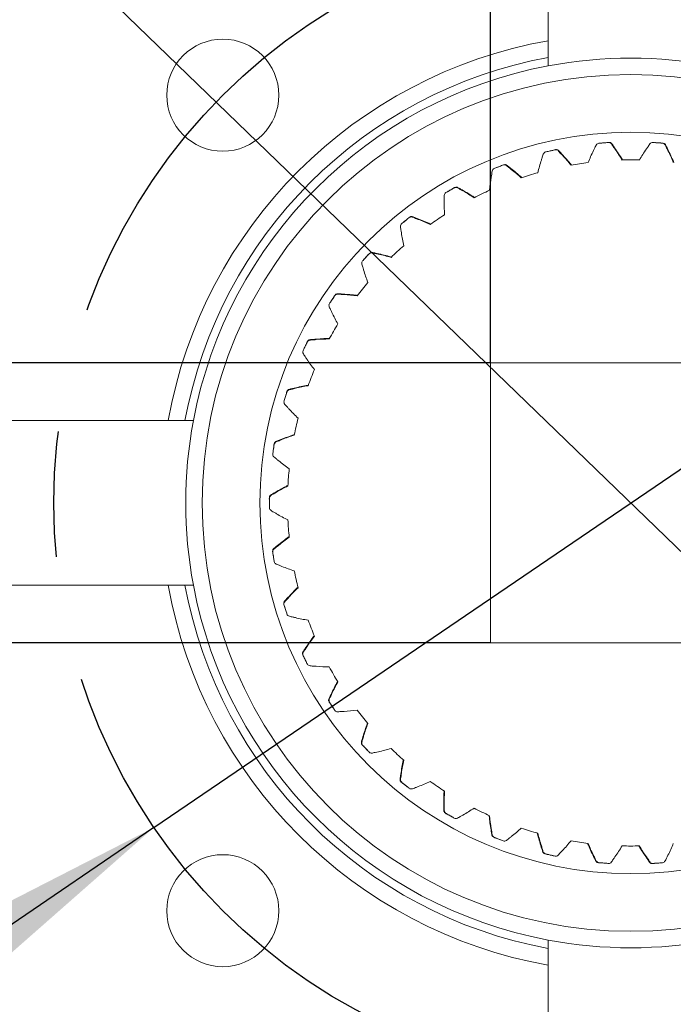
# Model space of a CAD drawing. Header units: millimetres. Extents: x 39 to 402, y 32 to 290.
# Tile 4 of 27: x 94 to 108, y 78 to 98. Entities that reach past the tile are written whole.
import ezdxf

# ---------------------------------------------------------------- set-up
doc = ezdxf.new("R2010")
doc.units = ezdxf.units.MM
doc.linetypes.add('CENTERX2', pattern=[20.32, 12.7, -2.54, 2.54, -2.54])
doc.layers.add('10', color=7, linetype='Continuous')
doc.styles.add('SLDTEXTSTYLE0', font='TXT', dxfattribs={"width": 0.7})
doc.styles.add('SLDTEXTSTYLE1', font='TXT', dxfattribs={"width": 0.7, "bigfont": 'bigfont'})
doc.dimstyles.new('SLDDIMSTYLE1', dxfattribs={"dimtxt": 8, "dimasz": 4.08, "dimexe": 0, "dimexo": 0.0625, "dimgap": 2, "dimtad": 0, "dimtih": 1, "dimtoh": 1, "dimlfac": 3, "dimrnd": 1e-09, "dimzin": 12, "dimdsep": 46, "dimtxsty": 'SLDTEXTSTYLE0', "dimsah": 1, "dimcen": 0, "dimadec": 0, "dimazin": 3, "dimtfac": 1, "dimtmove": 0, "dimatfit": 3, "dimfxl": 1, "dimfrac": 2, "dimtolj": 1, "dimtzin": 12, "dimarcsym": 0})
doc.dimstyles.new('SLDDIMSTYLE3', dxfattribs={"dimtxt": 8, "dimasz": 4.08, "dimexe": 0, "dimexo": 0.0625, "dimgap": 2, "dimtad": 2, "dimlfac": 3, "dimrnd": 1e-09, "dimzin": 12, "dimdsep": 46, "dimtxsty": 'SLDTEXTSTYLE0', "dimsah": 1, "dimcen": 0.09, "dimadec": 0, "dimazin": 3, "dimtfac": 1, "dimtmove": 0, "dimatfit": 0, "dimfxl": 1, "dimfrac": 2, "dimtolj": 1, "dimtzin": 12, "dimarcsym": 0})

# ---------------------------------------------------------------- blocks, each defined once
blk = doc.blocks.new('_D_3')
at = {"layer": '10', "transparency": 16777216}
for p, q in [((76.672, 117.062), (55.146, 117.062)), ((94.521, 99.793), (76.672, 117.062)), ((118.956, 76.152), (94.521, 99.793)), ((118.956, 76.152), (123.52, 71.737))]:
    blk.add_line(p, q, dxfattribs=at)
for points in [[(94.521, 99.793), (91.942, 102.995), (91.235, 102.265)], [(118.956, 76.152), (121.535, 72.95), (122.242, 73.681)]]:
    blk.add_solid(points, dxfattribs=at)
at = {"layer": '10', "transparency": 16777216, "char_height": 8, "attachment_point": 1, "style": 'SLDTEXTSTYLE0'}
for s, insert in [('%%c', (55.146, 127.408)), ('102', (64.551, 127.375))]:
    blk.add_mtext(s, dxfattribs=dict(at, insert=insert))
blk = doc.blocks.new('_D_4')
at = {"layer": '10', "transparency": 16777216}
for p, q in [((116.382, 94.54), (149.456, 117.062)), ((149.456, 117.062), (167.46, 117.062)), ((97.095, 81.406), (116.382, 94.54)), ((97.095, 81.406), (91.847, 77.832))]:
    blk.add_line(p, q, dxfattribs=at)
for points in [[(116.382, 94.54), (120.04, 96.416), (119.468, 97.256)], [(97.095, 81.406), (93.437, 79.53), (94.009, 78.69)]]:
    blk.add_solid(points, dxfattribs=at)
at = {"layer": '10', "transparency": 16777216, "char_height": 8, "attachment_point": 1, "style": 'SLDTEXTSTYLE0'}
for s, insert in [('%%c', (151.044, 127.408)), ('70', (160.449, 127.375))]:
    blk.add_mtext(s, dxfattribs=dict(at, insert=insert))
blk = doc.blocks.new('_D_7')
at = {"layer": '10', "transparency": 16777216}
for p, q in [((103.905, 90.806), (103.905, 126.941)), ((109.572, 90.806), (109.572, 126.941)), ((103.905, 124.941), (97.555, 124.941)), ((109.572, 124.941), (103.905, 124.941)), ((109.572, 124.941), (125.199, 124.941))]:
    blk.add_line(p, q, dxfattribs=at)
for points in [[(103.905, 124.941), (99.825, 125.449), (99.825, 124.433)], [(109.572, 124.941), (113.652, 124.433), (113.652, 125.449)]]:
    blk.add_solid(points, dxfattribs=at)
at = {"layer": '10', "transparency": 16777216, "char_height": 8, "attachment_point": 1}
for s, insert, style in [('（22）', (104.177, 135.254), 'SLDTEXTSTYLE1'), ('17', (97.165, 135.254), 'SLDTEXTSTYLE0')]:
    blk.add_mtext(s, dxfattribs=dict(at, insert=insert, style=style))
blk = doc.blocks.new('_D_8')
at = {"layer": '10', "transparency": 16777216}
for p, q in [((59.306, 90.806), (59.306, 107.698)), ((103.905, 90.806), (57.306, 90.806)), ((59.306, 90.806), (59.306, 85.14)), ((103.905, 85.14), (57.306, 85.14)), ((59.306, 85.14), (59.306, 78.79))]:
    blk.add_line(p, q, dxfattribs=at)
for points in [[(59.306, 90.806), (59.814, 94.886), (58.798, 94.886)], [(59.306, 85.14), (58.798, 81.06), (59.814, 81.06)]]:
    blk.add_solid(points, dxfattribs=at)
at = {"layer": '10', "transparency": 16777216, "char_height": 8, "attachment_point": 1, "rotation": 90}
for s, insert, style in [('（22）', (48.994, 86.676), 'SLDTEXTSTYLE1'), ('17', (48.994, 79.665), 'SLDTEXTSTYLE0')]:
    blk.add_mtext(s, dxfattribs=dict(at, insert=insert, style=style))

msp = doc.modelspace()

# ---------------------------------------------------------------- linework, layer by layer
at = {"color": 7, "linetype": 'Continuous', "lineweight": 18}
for p, q in [((105.0718, 101.5376), (105.0718, 97.3256)), ((105.0718, 96.9868), (105.0718, 96.8173)), ((109.5718, 90.8063), (103.9051, 90.8063)), ((103.9051, 90.8063), (103.9051, 85.1396)), ((97.3858, 89.6396), (93.1738, 89.6396)), ((97.8941, 89.6396), (97.7246, 89.6396)), ((93.1738, 86.3063), (97.3858, 86.3063)), ((97.7246, 86.3063), (97.8941, 86.3063)), ((103.9051, 85.1396), (109.5718, 85.1396)), ((105.0718, 79.1286), (105.0718, 78.9591)), ((105.0718, 78.6203), (105.0718, 74.4083))]:
    msp.add_line(p, q, dxfattribs=at)
for centre, radius in [((98.4889, 96.2225), 1.1333), ((106.7384, 87.973), 8.6667), ((106.7384, 87.973), 7.5), ((98.4889, 79.7234), 1.1333)]:
    msp.add_circle(centre, radius, dxfattribs=at)
for centre, radius, start, end in [((106.7384, 80.3063), 29.1667, 113.07227, 66.92773), ((106.7384, 80.3063), 28.5, 115.08679, 64.91321), ((106.7384, 87.973), 21.6667, 124.36022, 55.63978), ((106.7384, 87.973), 9.5, 100.10418, 169.89582), ((106.7384, 87.973), 9.1667, 100.47568, 169.52432), ((106.7384, 87.973), 9, 100.67193, 169.32807), ((106.7384, 87.973), 9, 79.32807, 100.67193), ((106.7384, 87.973), 6.9409, 97.12947, 100.01339), ((106.7384, 87.973), 6.9409, 88.55804, 91.44196), ((106.7384, 87.973), 6.9409, 105.7009, 108.58481), ((106.7384, 87.973), 6.9409, 114.27233, 117.15624), ((106.7384, 87.973), 6.9409, 122.84376, 125.72767), ((106.7384, 87.973), 6.9409, 131.41519, 134.2991), ((106.7384, 87.973), 6.9409, 139.98661, 142.87053), ((106.7384, 87.973), 6.9409, 148.55804, 151.44196), ((106.7384, 87.973), 6.9409, 157.12947, 160.01339), ((106.7384, 87.973), 6.9409, 165.7009, 168.58481), ((106.7384, 87.973), 9, 169.32807, 190.67193), ((106.7384, 87.973), 6.9409, 174.27233, 177.15624), ((106.7384, 87.973), 6.9409, 182.84376, 185.72767), ((106.7384, 87.973), 6.9409, 191.41519, 194.2991), ((106.7384, 87.973), 9.5, 190.10418, 259.89582), ((106.7384, 87.973), 9.1667, 190.47568, 259.52432), ((106.7384, 87.973), 9, 190.67193, 259.32807), ((106.7384, 87.973), 6.9409, 199.98661, 202.87053), ((106.7384, 87.973), 6.9409, 208.55804, 211.44196), ((106.7384, 87.973), 6.9409, 217.12947, 220.01339), ((106.7384, 87.973), 6.9409, 225.7009, 228.58481), ((106.7384, 87.973), 6.9409, 234.27233, 237.15624), ((106.7384, 87.973), 6.9409, 242.84376, 245.72767), ((106.7384, 87.973), 6.9409, 251.41519, 254.2991), ((106.7384, 87.973), 6.9409, 259.98661, 262.87053), ((106.7384, 87.973), 6.9409, 268.55804, 271.44196), ((106.7384, 87.973), 9, 259.32807, 280.67193)]:
    msp.add_arc(centre, radius, start, end, dxfattribs=at)
for points, knots in [([(105.0718, 97.3256), (105.0718, 97.2721), (105.0718, 97.1592), (105.0718, 97.0462), (105.0718, 96.9868)], [0, 0, 0, 0, 0.4741776, 1, 1, 1, 1]), ([(106.5638, 94.9116), (106.5182, 94.9876), (106.4589, 95.0866), (106.3755, 95.1934), (106.3463, 95.2502), (106.2984, 95.2703), (106.2496, 95.2614), (106.1863, 95.26), (106.1272, 95.2523), (106.0768, 95.2517), (106.0368, 95.2196), (106.018, 95.1623), (105.9528, 95.0429), (105.9109, 94.9419), (105.877, 94.8602)], [0, 0, 0, 0, 0.2381547, 0.3101299, 0.3681482, 0.4037857, 0.4411066, 0.4998074, 0.5745174, 0.6035796, 0.6318535, 0.7054873, 0.7618453, 1, 1, 1, 1]), ([(106.143, 95.2552), (106.1442, 95.2553), (106.1745, 95.2588), (106.2337, 95.2583), (106.3, 95.2747), (106.3392, 95.2593), (106.3644, 95.2333), (106.4326, 95.1283), (106.511, 95.019), (106.5671, 94.9243), (106.5744, 94.9119)], [0, 0, 0, 0, 0.005762, 0.1455795, 0.2854734, 0.3139484, 0.3424184, 0.4597452, 0.9289691, 1, 1, 1, 1]), ([(107.5999, 94.8602), (107.5662, 94.9421), (107.5222, 95.0488), (107.4557, 95.1668), (107.4353, 95.2273), (107.3909, 95.2544), (107.3413, 95.2529), (107.2786, 95.2609), (107.219, 95.2621), (107.169, 95.269), (107.1247, 95.2432), (107.0975, 95.1894), (107.0153, 95.081), (106.9588, 94.9874), (106.9131, 94.9116)], [0, 0, 0, 0, 0.2381547, 0.3101299, 0.3681482, 0.4037857, 0.4411066, 0.4998074, 0.5745174, 0.6035796, 0.6318535, 0.7054873, 0.7618453, 1, 1, 1, 1]), ([(107.235, 95.2626), (107.2362, 95.2625), (107.2667, 95.2614), (107.3251, 95.2522), (107.3932, 95.2585), (107.4296, 95.2374), (107.4506, 95.2079), (107.5025, 95.0939), (107.5637, 94.9742), (107.605, 94.8722), (107.6105, 94.8588)], [0, 0, 0, 0, 0.005762, 0.1455795, 0.2854734, 0.3139484, 0.3424184, 0.4597452, 0.9289691, 1, 1, 1, 1]), ([(105.5316, 94.8081), (105.4752, 94.8765), (105.4018, 94.9655), (105.3034, 95.0586), (105.266, 95.1104), (105.2157, 95.1232), (105.1687, 95.1072), (105.1064, 95.0963), (105.0491, 95.0799), (104.9994, 95.0718), (104.9646, 95.0341), (104.9545, 94.9747), (104.9079, 94.8468), (104.8815, 94.7407), (104.8601, 94.6548)], [0, 0, 0, 0, 0.23815471, 0.31012994, 0.36814825, 0.4037857, 0.44110662, 0.49980744, 0.57451739, 0.60357962, 0.63185353, 0.70548734, 0.76184529, 1, 1, 1, 1]), ([(105.0643, 95.0851), (105.0654, 95.0854), (105.0949, 95.0933), (105.1535, 95.1017), (105.2166, 95.1278), (105.2576, 95.1184), (105.2865, 95.0964), (105.3696, 95.0028), (105.4634, 94.9064), (105.5329, 94.8211), (105.5421, 94.8099)], [0, 0, 0, 0, 0.005762, 0.1455795, 0.2854734, 0.3139484, 0.3424184, 0.4597452, 0.9289691, 1, 1, 1, 1]), ([(104.5263, 94.5519), (104.4604, 94.6111), (104.3745, 94.6881), (104.2633, 94.7656), (104.2187, 94.8113), (104.167, 94.8164), (104.123, 94.7935), (104.0629, 94.7735), (104.0088, 94.7488), (103.9607, 94.7333), (103.932, 94.6908), (103.9309, 94.6306), (103.9038, 94.4972), (103.8935, 94.3883), (103.8852, 94.3003)], [0, 0, 0, 0, 0.2381547, 0.3101299, 0.3681482, 0.4037857, 0.4411066, 0.4998074, 0.5745174, 0.6035796, 0.6318535, 0.7054873, 0.7618453, 1, 1, 1, 1]), ([(104.023, 94.7561), (104.0241, 94.7566), (104.052, 94.7688), (104.1087, 94.7859), (104.1673, 94.8211), (104.2092, 94.8179), (104.241, 94.8005), (104.3372, 94.7202), (104.4442, 94.6389), (104.5257, 94.565), (104.5364, 94.5553)], [0, 0, 0, 0, 0.005762, 0.1455795, 0.2854734, 0.3139484, 0.3424184, 0.4597452, 0.9289691, 1, 1, 1, 1]), ([(103.5705, 94.1487), (103.4965, 94.1974), (103.4001, 94.2608), (103.2786, 94.3208), (103.2276, 94.3593), (103.1758, 94.3567), (103.1356, 94.3275), (103.0793, 94.2988), (103.0294, 94.2662), (102.9842, 94.2438), (102.9621, 94.1975), (102.97, 94.1378), (102.9631, 94.0019), (102.9692, 93.8927), (102.9741, 93.8043)], [0, 0, 0, 0, 0.23815471, 0.31012994, 0.36814825, 0.4037857, 0.44110662, 0.49980744, 0.57451739, 0.60357962, 0.63185353, 0.70548734, 0.76184529, 1, 1, 1, 1]), ([(103.0423, 94.2756), (103.0433, 94.2763), (103.0691, 94.2925), (103.1227, 94.3178), (103.1753, 94.3614), (103.2173, 94.3645), (103.2513, 94.352), (103.3583, 94.287), (103.4763, 94.2225), (103.5679, 94.1616), (103.58, 94.1536)], [0, 0, 0, 0, 0.005762, 0.1455795, 0.2854734, 0.3139484, 0.3424184, 0.4597452, 0.9289691, 1, 1, 1, 1]), ([(102.6854, 93.6076), (102.605, 93.6447), (102.5002, 93.693), (102.3711, 93.7343), (102.315, 93.7647), (102.2641, 93.7544), (102.2288, 93.7196), (102.1773, 93.6828), (102.1328, 93.6431), (102.0915, 93.6142), (102.0766, 93.5652), (102.0932, 93.5072), (102.1067, 93.3718), (102.129, 93.2648), (102.147, 93.1782)], [0, 0, 0, 0, 0.2381547, 0.3101299, 0.3681482, 0.4037857, 0.4411066, 0.4998074, 0.5745174, 0.6035796, 0.6318535, 0.7054873, 0.7618453, 1, 1, 1, 1]), ([(102.1442, 93.6543), (102.1451, 93.6551), (102.1682, 93.6751), (102.2174, 93.7081), (102.263, 93.7589), (102.304, 93.7683), (102.3395, 93.761), (102.455, 93.7127), (102.5813, 93.6665), (102.681, 93.6199), (102.6941, 93.6138)], [0, 0, 0, 0, 0.005762, 0.1455795, 0.2854734, 0.3139484, 0.3424184, 0.4597452, 0.9289691, 1, 1, 1, 1]), ([(101.8909, 92.9406), (101.8058, 92.9653), (101.695, 92.9975), (101.5612, 93.019), (101.5012, 93.0408), (101.4524, 93.023), (101.4227, 92.9833), (101.3772, 92.9392), (101.3392, 92.8934), (101.3026, 92.8586), (101.2952, 92.8079), (101.3203, 92.7531), (101.3538, 92.6212), (101.3918, 92.5186), (101.4225, 92.4357)], [0, 0, 0, 0, 0.2381547, 0.3101299, 0.3681482, 0.4037857, 0.4411066, 0.4998074, 0.5745174, 0.6035796, 0.6318535, 0.7054873, 0.7618453, 1, 1, 1, 1]), ([(101.3488, 92.9062), (101.3496, 92.9071), (101.3694, 92.9302), (101.4131, 92.9702), (101.4506, 93.0273), (101.4898, 93.0426), (101.526, 93.0407), (101.6474, 93.0102), (101.7792, 92.9834), (101.8847, 92.9521), (101.8985, 92.948)], [0, 0, 0, 0, 0.005762, 0.1455795, 0.2854734, 0.3139484, 0.3424184, 0.4597452, 0.9289691, 1, 1, 1, 1]), ([(101.2047, 92.1626), (101.1169, 92.1743), (101.0025, 92.1897), (100.867, 92.191), (100.8044, 92.2036), (100.7588, 92.1787), (100.7353, 92.135), (100.6969, 92.0847), (100.6661, 92.0337), (100.6352, 91.9939), (100.6354, 91.9426), (100.6683, 91.8922), (100.7211, 91.7668), (100.774, 91.671), (100.8167, 91.5936)], [0, 0, 0, 0, 0.2381547, 0.3101299, 0.3681482, 0.4037857, 0.4411066, 0.4998074, 0.5745174, 0.6035796, 0.6318535, 0.7054873, 0.7618453, 1, 1, 1, 1]), ([(100.6737, 92.0478), (100.6744, 92.0488), (100.6905, 92.0747), (100.7278, 92.1207), (100.7564, 92.1827), (100.7928, 92.2037), (100.8289, 92.2072), (100.9535, 92.1951), (101.0878, 92.1882), (101.1968, 92.1731), (101.2111, 92.1711)], [0, 0, 0, 0, 0.005762, 0.1455795, 0.2854734, 0.3139484, 0.3424184, 0.4597452, 0.9289691, 1, 1, 1, 1]), ([(100.6421, 91.291), (100.5535, 91.2896), (100.4381, 91.2877), (100.3039, 91.2688), (100.2401, 91.2719), (100.1987, 91.2405), (100.182, 91.1938), (100.1516, 91.1383), (100.1287, 91.0833), (100.104, 91.0393), (100.1119, 90.9887), (100.152, 90.9437), (100.2229, 90.8275), (100.2894, 90.7407), (100.3432, 90.6705)], [0, 0, 0, 0, 0.2381547, 0.3101299, 0.3681482, 0.4037857, 0.4411066, 0.4998074, 0.5745174, 0.6035796, 0.6318535, 0.7054873, 0.7618453, 1, 1, 1, 1]), ([(100.1341, 91.0984), (100.1346, 91.0995), (100.1468, 91.1275), (100.1767, 91.1785), (100.1957, 91.2441), (100.2286, 91.2703), (100.2638, 91.2792), (100.3889, 91.2858), (100.5227, 91.299), (100.6327, 91.3002), (100.6472, 91.3004)], [0, 0, 0, 0, 0.00576202, 0.14557945, 0.28547345, 0.31394842, 0.34241836, 0.45974524, 0.92896911, 1, 1, 1, 1]), ([(100.2156, 90.3454), (100.1282, 90.3307), (100.0144, 90.3116), (99.8845, 90.273), (99.821, 90.2665), (99.7848, 90.2293), (99.7752, 90.1807), (99.7534, 90.1213), (99.739, 90.0634), (99.7211, 90.0163), (99.7364, 89.9673), (99.7828, 89.9289), (99.8702, 89.8246), (99.9489, 89.7486), (100.0126, 89.6872)], [0, 0, 0, 0, 0.23815471, 0.31012994, 0.36814825, 0.4037857, 0.44110662, 0.49980744, 0.57451739, 0.60357962, 0.63185353, 0.70548734, 0.76184529, 1, 1, 1, 1]), ([(99.7421, 90.0791), (99.7424, 90.0803), (99.7502, 90.1098), (99.7723, 90.1647), (99.7813, 90.2324), (99.8099, 90.2633), (99.8433, 90.2772), (99.966, 90.3024), (100.0964, 90.3354), (100.205, 90.353), (100.2193, 90.3554)], [0, 0, 0, 0, 0.005762, 0.1455795, 0.2854734, 0.3139484, 0.3424184, 0.4597452, 0.9289691, 1, 1, 1, 1]), ([(97.7246, 89.6396), (97.6652, 89.6396), (97.5522, 89.6396), (97.4393, 89.6396), (97.3858, 89.6396)], [0, 0, 0, 0, 0.5258224, 1, 1, 1, 1]), ([(99.9349, 89.3467), (99.8507, 89.3192), (99.741, 89.2833), (99.6183, 89.2258), (99.5564, 89.2099), (99.5261, 89.1678), (99.5239, 89.1182), (99.5112, 89.0562), (99.5056, 88.9969), (99.4949, 88.9476), (99.5174, 88.9015), (99.569, 88.8703), (99.671, 88.7802), (99.7601, 88.7169), (99.8322, 88.6657)], [0, 0, 0, 0, 0.23815471, 0.31012994, 0.36814825, 0.4037857, 0.44110662, 0.49980744, 0.57451739, 0.60357962, 0.63185353, 0.70548734, 0.76184529, 1, 1, 1, 1]), ([(99.5063, 89.0128), (99.5065, 89.014), (99.5098, 89.0444), (99.5234, 89.102), (99.5222, 89.1703), (99.5459, 89.205), (99.5769, 89.2238), (99.6945, 89.267), (99.8185, 89.3191), (99.9232, 89.3527), (99.937, 89.3571)], [0, 0, 0, 0, 0.00576202, 0.14557945, 0.28547345, 0.31394842, 0.34241836, 0.45974524, 0.92896911, 1, 1, 1, 1]), ([(99.4321, 87.9233), (99.4321, 87.9245), (99.4309, 87.955), (99.4357, 88.014), (99.4244, 88.0814), (99.4426, 88.1193), (99.4705, 88.1425), (99.5803, 88.2027), (99.6951, 88.2727), (99.7937, 88.3215), (99.8067, 88.3279)], [0, 0, 0, 0, 0.00576202, 0.14557945, 0.28547345, 0.31394842, 0.34241836, 0.45974524, 0.92896911, 1, 1, 1, 1]), ([(99.8061, 88.3173), (99.7269, 88.2776), (99.6238, 88.2258), (99.5111, 88.1506), (99.4523, 88.1257), (99.4286, 88.0795), (99.4338, 88.0301), (99.4305, 87.9669), (99.4338, 87.9074), (99.4306, 87.8571), (99.4597, 87.8148), (99.5153, 87.7918), (99.6296, 87.7179), (99.7272, 87.6685), (99.8061, 87.6286)], [0, 0, 0, 0, 0.2381547, 0.3101299, 0.3681482, 0.4037857, 0.4411066, 0.4998074, 0.5745174, 0.6035796, 0.6318535, 0.7054873, 0.7618453, 1, 1, 1, 1]), ([(99.5211, 86.8349), (99.5209, 86.8361), (99.5152, 86.8661), (99.5112, 86.9252), (99.4899, 86.9901), (99.5023, 87.0303), (99.5264, 87.0574), (99.626, 87.1333), (99.7291, 87.2196), (99.8193, 87.2826), (99.8312, 87.2909)], [0, 0, 0, 0, 0.005762, 0.1455795, 0.2854734, 0.3139484, 0.3424184, 0.4597452, 0.9289691, 1, 1, 1, 1]), ([(99.8322, 87.2803), (99.7599, 87.2291), (99.6656, 87.1626), (99.5654, 87.0714), (99.5109, 87.038), (99.4944, 86.9888), (99.5069, 86.9408), (99.513, 86.8778), (99.5251, 86.8195), (99.5295, 86.7692), (99.5645, 86.7318), (99.623, 86.7172), (99.747, 86.6612), (99.8509, 86.6269), (99.9349, 86.5992)], [0, 0, 0, 0, 0.2381547, 0.3101299, 0.3681482, 0.4037857, 0.4411066, 0.4998074, 0.5745174, 0.6035796, 0.6318535, 0.7054873, 0.7618453, 1, 1, 1, 1]), ([(97.3858, 86.3063), (97.4393, 86.3063), (97.5522, 86.3063), (97.6652, 86.3063), (97.7246, 86.3063)], [0, 0, 0, 0, 0.47417761, 1, 1, 1, 1]), ([(99.7713, 85.772), (99.7709, 85.7731), (99.7608, 85.8019), (99.748, 85.8597), (99.7174, 85.9207), (99.7236, 85.9623), (99.7434, 85.9927), (99.8306, 86.0826), (99.9197, 86.1833), (99.9995, 86.259), (100.01, 86.269)], [0, 0, 0, 0, 0.005762, 0.1455795, 0.2854734, 0.3139484, 0.3424184, 0.4597452, 0.9289691, 1, 1, 1, 1]), ([(100.0126, 86.2587), (99.9487, 86.1973), (99.8654, 86.1175), (99.7798, 86.0124), (99.731, 85.9713), (99.722, 85.9201), (99.7415, 85.8745), (99.757, 85.8131), (99.7776, 85.7573), (99.7894, 85.7082), (99.8296, 85.6764), (99.8896, 85.6707), (100.0206, 85.6338), (100.1284, 85.6154), (100.2156, 85.6006)], [0, 0, 0, 0, 0.2381547, 0.3101299, 0.3681482, 0.4037857, 0.4411066, 0.4998074, 0.5745174, 0.6035796, 0.6318535, 0.7054873, 0.7618453, 1, 1, 1, 1]), ([(100.1772, 84.7582), (100.1766, 84.7592), (100.1623, 84.7862), (100.1411, 84.8414), (100.1016, 84.8972), (100.1017, 84.9393), (100.1167, 84.9723), (100.1895, 85.0742), (100.2626, 85.187), (100.3302, 85.2738), (100.3391, 85.2852)], [0, 0, 0, 0, 0.005762, 0.1455795, 0.2854734, 0.3139484, 0.3424184, 0.4597452, 0.9289691, 1, 1, 1, 1]), ([(100.3432, 85.2754), (100.2891, 85.2052), (100.2187, 85.1138), (100.1498, 84.9972), (100.1076, 84.9492), (100.1063, 84.8973), (100.1324, 84.8551), (100.1568, 84.7967), (100.1856, 84.7445), (100.2046, 84.6978), (100.2491, 84.6724), (100.3093, 84.6757), (100.4443, 84.6587), (100.5536, 84.6566), (100.6421, 84.6549)], [0, 0, 0, 0, 0.2381547, 0.3101299, 0.3681482, 0.4037857, 0.4411066, 0.4998074, 0.5745174, 0.6035796, 0.6318535, 0.7054873, 0.7618453, 1, 1, 1, 1]), ([(100.7296, 83.8162), (100.7289, 83.8171), (100.7107, 83.8416), (100.6815, 83.8931), (100.6342, 83.9424), (100.6279, 83.984), (100.6379, 84.0188), (100.6947, 84.1305), (100.7501, 84.2529), (100.8041, 84.3488), (100.8112, 84.3615)], [0, 0, 0, 0, 0.005762, 0.1455795, 0.2854734, 0.3139484, 0.3424184, 0.4597452, 0.9289691, 1, 1, 1, 1]), ([(100.8167, 84.3524), (100.7737, 84.2749), (100.7177, 84.174), (100.6669, 84.0484), (100.6323, 83.9947), (100.6388, 83.9432), (100.6709, 83.9054), (100.7037, 83.8513), (100.7399, 83.8039), (100.7657, 83.7606), (100.8135, 83.742), (100.8725, 83.7543), (101.0085, 83.7576), (101.117, 83.7718), (101.2047, 83.7833)], [0, 0, 0, 0, 0.2381547, 0.3101299, 0.3681482, 0.4037857, 0.4411066, 0.4998074, 0.5745174, 0.6035796, 0.6318535, 0.7054873, 0.7618453, 1, 1, 1, 1]), ([(101.4163, 82.967), (101.4154, 82.9679), (101.3938, 82.9894), (101.3572, 83.036), (101.3031, 83.0776), (101.2907, 83.1178), (101.2953, 83.1538), (101.3349, 83.2726), (101.3715, 83.402), (101.4105, 83.5049), (101.4156, 83.5184)], [0, 0, 0, 0, 0.005762, 0.1455795, 0.2854734, 0.3139484, 0.3424184, 0.4597452, 0.9289691, 1, 1, 1, 1]), ([(101.4225, 83.5102), (101.3915, 83.4272), (101.3511, 83.3191), (101.3196, 83.1873), (101.2934, 83.1291), (101.3075, 83.0791), (101.3449, 83.0465), (101.3854, 82.9979), (101.4283, 82.9565), (101.4602, 82.9174), (101.5103, 82.9062), (101.5668, 82.9271), (101.7008, 82.9507), (101.8059, 82.9809), (101.8909, 83.0054)], [0, 0, 0, 0, 0.2381547, 0.3101299, 0.3681482, 0.4037857, 0.4411066, 0.4998074, 0.5745174, 0.6035796, 0.6318535, 0.7054873, 0.7618453, 1, 1, 1, 1]), ([(102.2218, 82.2297), (102.2208, 82.2304), (102.1963, 82.2485), (102.1532, 82.2891), (102.0934, 82.3222), (102.0752, 82.3601), (102.0744, 82.3963), (102.0958, 82.5197), (102.1127, 82.6531), (102.1359, 82.7607), (102.139, 82.7748)], [0, 0, 0, 0, 0.00576202, 0.14557945, 0.28547345, 0.31394842, 0.34241836, 0.45974524, 0.92896911, 1, 1, 1, 1]), ([(102.147, 82.7678), (102.1287, 82.6811), (102.1049, 82.5681), (102.0934, 82.4331), (102.0762, 82.3716), (102.0976, 82.3243), (102.1394, 82.2976), (102.1867, 82.2556), (102.2353, 82.2211), (102.2726, 82.1872), (102.3238, 82.1836), (102.3766, 82.2127), (102.5056, 82.256), (102.605, 82.3015), (102.6854, 82.3384)], [0, 0, 0, 0, 0.2381547, 0.3101299, 0.3681482, 0.4037857, 0.4411066, 0.4998074, 0.5745174, 0.6035796, 0.6318535, 0.7054873, 0.7618453, 1, 1, 1, 1]), ([(103.1282, 81.6207), (103.1272, 81.6212), (103.1002, 81.6354), (103.0515, 81.6691), (102.9875, 81.693), (102.9638, 81.7278), (102.9576, 81.7635), (102.9604, 81.8887), (102.9572, 82.0231), (102.9642, 82.1329), (102.9651, 82.1474)], [0, 0, 0, 0, 0.00576202, 0.14557945, 0.28547345, 0.31394842, 0.34241836, 0.45974524, 0.92896911, 1, 1, 1, 1]), ([(102.9741, 82.1416), (102.9689, 82.0531), (102.9622, 81.9379), (102.9709, 81.8027), (102.9631, 81.7393), (102.9913, 81.6957), (103.0366, 81.6756), (103.0897, 81.6411), (103.1428, 81.6142), (103.1848, 81.5862), (103.236, 81.5903), (103.2838, 81.6269), (103.4049, 81.6889), (103.4965, 81.7488), (103.5705, 81.7972)], [0, 0, 0, 0, 0.2381547, 0.3101299, 0.3681482, 0.4037857, 0.4411066, 0.4998074, 0.5745174, 0.6035796, 0.6318535, 0.7054873, 0.7618453, 1, 1, 1, 1]), ([(104.1153, 81.1536), (104.1142, 81.154), (104.0854, 81.164), (104.0322, 81.19), (103.9654, 81.2041), (103.9368, 81.235), (103.9253, 81.2693), (103.9094, 81.3936), (103.8862, 81.526), (103.8768, 81.6356), (103.8755, 81.65)], [0, 0, 0, 0, 0.005762, 0.1455795, 0.2854734, 0.3139484, 0.3424184, 0.4597452, 0.9289691, 1, 1, 1, 1]), ([(103.8852, 81.6457), (103.8933, 81.5574), (103.9038, 81.4425), (103.9327, 81.3101), (103.9343, 81.2463), (103.9687, 81.2074), (104.0166, 81.1942), (104.0742, 81.168), (104.1307, 81.1493), (104.1764, 81.1279), (104.2264, 81.1396), (104.2682, 81.1829), (104.3788, 81.2623), (104.4604, 81.3351), (104.5263, 81.394)], [0, 0, 0, 0, 0.2381547, 0.3101299, 0.3681482, 0.4037857, 0.4411066, 0.4998074, 0.5745174, 0.6035796, 0.6318535, 0.7054873, 0.7618453, 1, 1, 1, 1]), ([(105.161, 80.8388), (105.1598, 80.839), (105.1298, 80.8446), (105.0734, 80.8625), (105.0052, 80.8664), (104.9723, 80.8926), (104.9559, 80.9249), (104.9216, 81.0454), (104.879, 81.1729), (104.8533, 81.2799), (104.8499, 81.294)], [0, 0, 0, 0, 0.005762, 0.1455795, 0.2854734, 0.3139484, 0.3424184, 0.4597452, 0.9289691, 1, 1, 1, 1]), ([(104.8601, 81.2911), (104.8813, 81.205), (104.9088, 81.093), (104.957, 80.9663), (104.9682, 80.9035), (105.008, 80.8701), (105.0573, 80.8642), (105.1182, 80.8469), (105.1769, 80.8368), (105.2252, 80.8225), (105.2729, 80.8415), (105.3078, 80.8906), (105.4053, 80.9856), (105.4751, 81.0697), (105.5316, 81.1378)], [0, 0, 0, 0, 0.2381547, 0.3101299, 0.3681482, 0.4037857, 0.4411066, 0.4998074, 0.5745174, 0.6035796, 0.6318535, 0.7054873, 0.7618453, 1, 1, 1, 1]), ([(106.2419, 80.6833), (106.2407, 80.6834), (106.2102, 80.6845), (106.1518, 80.6937), (106.0837, 80.6874), (106.0473, 80.7085), (106.0262, 80.738), (105.9744, 80.852), (105.9132, 80.9717), (105.8719, 81.0737), (105.8664, 81.0871)], [0, 0, 0, 0, 0.005762, 0.1455795, 0.2854734, 0.3139484, 0.3424184, 0.4597452, 0.9289691, 1, 1, 1, 1]), ([(105.877, 81.0858), (105.9107, 81.0038), (105.9547, 80.8971), (106.0212, 80.7791), (106.0416, 80.7186), (106.086, 80.6915), (106.1356, 80.693), (106.1983, 80.685), (106.2579, 80.6838), (106.3079, 80.6769), (106.3522, 80.7027), (106.3794, 80.7565), (106.4616, 80.8649), (106.5181, 80.9586), (106.5638, 81.0343)], [0, 0, 0, 0, 0.2381547, 0.3101299, 0.3681482, 0.4037857, 0.4411066, 0.4998074, 0.5745174, 0.6035796, 0.6318535, 0.7054873, 0.7618453, 1, 1, 1, 1]), ([(106.9131, 81.0343), (106.9587, 80.9583), (107.018, 80.8593), (107.1014, 80.7525), (107.1306, 80.6958), (107.1785, 80.6756), (107.2273, 80.6845), (107.2906, 80.6859), (107.3497, 80.6936), (107.4001, 80.6942), (107.4401, 80.7263), (107.4589, 80.7836), (107.5241, 80.903), (107.566, 81.0041), (107.5999, 81.0858)], [0, 0, 0, 0, 0.2381547, 0.3101299, 0.3681482, 0.4037857, 0.4411066, 0.4998074, 0.5745174, 0.6035796, 0.6318535, 0.7054873, 0.7618453, 1, 1, 1, 1]), ([(107.3339, 80.6908), (107.3327, 80.6906), (107.3024, 80.6871), (107.2432, 80.6876), (107.1769, 80.6712), (107.1377, 80.6866), (107.1125, 80.7126), (107.0443, 80.8177), (106.9659, 80.9269), (106.9098, 81.0216), (106.9025, 81.034)], [0, 0, 0, 0, 0.00576202, 0.14557945, 0.28547345, 0.31394842, 0.34241836, 0.45974524, 0.92896911, 1, 1, 1, 1]), ([(105.0718, 78.9591), (105.0718, 78.8997), (105.0718, 78.7867), (105.0718, 78.6738), (105.0718, 78.6203)], [0, 0, 0, 0, 0.5258224, 1, 1, 1, 1])]:
    msp.add_open_spline(points, degree=3, knots=knots, dxfattribs=at)
at = {"layer": '10', "linetype": 'CENTERX2'}
for radius in [17, 11.6667]:
    msp.add_circle((106.7384, 87.973), radius, dxfattribs=at)

# ---------------------------------------------------------------- dimensions: what is measured, and where the dimension line sits
at = {"layer": '10'}
dim = msp.add_linear_dim(base=(103.9051, 124.9414), p1=(109.5718, 90.8063), p2=(103.9051, 90.8063), text='<>（22）', dimstyle='SLDDIMSTYLE3', dxfattribs=at)
dim.commit()
dim.dimension.update_dxf_attribs({"geometry": '_D_7', "text_midpoint": (111.1821, 124.9414), "dimtype": 160})
for p1, p2, picture, middle in [((94.5206, 99.7935), (118.9563, 76.1524), '_D_3', (65.1149, 123.0343)), ((116.3816, 94.5396), (97.0953, 81.4063), '_D_4', (159.2519, 123.0343))]:
    dim = msp.add_diameter_dim_2p(p1=p1, p2=p2, dimstyle='SLDDIMSTYLE1', dxfattribs=at)
    dim.commit()
    dim.dimension.update_dxf_attribs({"geometry": picture, "text_midpoint": middle, "dimtype": 163})
dim = msp.add_linear_dim(base=(59.3062, 85.1396), p1=(103.9051, 90.8063), p2=(103.9051, 85.1396), angle=90, text='<>（22）', dimstyle='SLDDIMSTYLE3', dxfattribs=at)
dim.commit()
dim.dimension.update_dxf_attribs({"geometry": '_D_8', "text_midpoint": (59.3062, 93.6817), "dimtype": 160})

doc.saveas('drawing.dxf')
